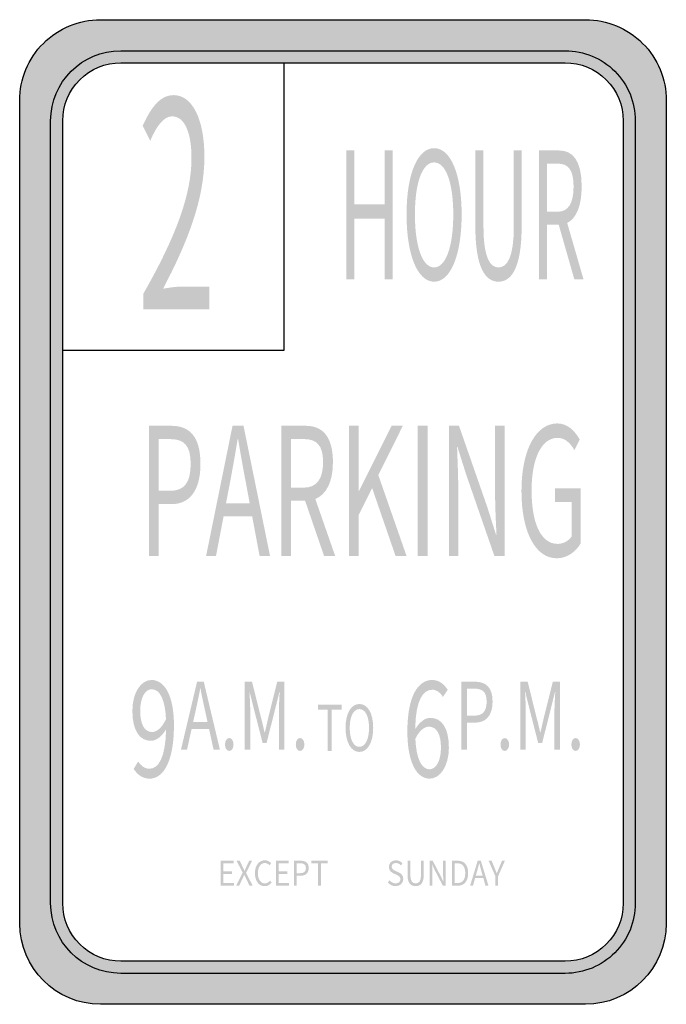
# Model space of a CAD drawing. Header units: inches. Extents: x -5.9 to 5.9, y -9 to 9.
import ezdxf

# ---------------------------------------------------------------- set-up
doc = ezdxf.new("R2010")
doc.units = ezdxf.units.IN
doc.header["$MEASUREMENT"] = 0

msp = doc.modelspace()

# ---------------------------------------------------------------- hatches: boundary and pattern name
h = msp.add_hatch(color=7)
edge = h.paths.add_edge_path()
edge.add_spline(control_points=[(-5.911, 7.522), (-5.911, 7.914), (-5.756, 8.29), (-5.479, 8.567), (-5.201, 8.844), (-4.825, 9), (-4.434, 9)], knot_values=[0, 0, 0, 0, 1, 1, 1, 2, 2, 2, 2], degree=3, periodic=0)
edge.add_line((-4.434, 9), (4.434, 9))
edge.add_spline(control_points=[(4.434, 9), (4.825, 9), (5.201, 8.844), (5.479, 8.567), (5.756, 8.29), (5.911, 7.914), (5.911, 7.522)], knot_values=[0, 0, 0, 0, 1, 1, 1, 2, 2, 2, 2], degree=3, periodic=0)
edge.add_line((5.911, 7.522), (5.911, -7.522))
edge.add_spline(control_points=[(5.911, -7.522), (5.911, -8.338), (5.25, -9), (4.434, -9)], knot_values=[0, 0, 0, 0, 1, 1, 1, 1], degree=3, periodic=0)
edge.add_line((4.434, -9), (-4.434, -9))
edge.add_spline(control_points=[(-4.434, -9), (-5.25, -9), (-5.911, -8.338), (-5.911, -7.522)], knot_values=[0, 0, 0, 0, 1, 1, 1, 1], degree=3, periodic=0)
edge.add_line((-5.911, -7.522), (-5.911, 7.522))
edge = h.paths.add_edge_path(flags=0)
edge.add_spline(control_points=[(4.064, 8.212), (4.345, 8.212), (4.614, 8.1), (4.813, 7.902), (5.012, 7.703), (5.123, 7.434), (5.123, 7.153)], knot_values=[0, 0, 0, 0, 1, 1, 1, 2, 2, 2, 2], degree=3, periodic=0)
edge.add_line((5.123, 7.153), (5.123, -7.153))
edge.add_spline(control_points=[(5.123, -7.153), (5.123, -7.434), (5.012, -7.703), (4.813, -7.902), (4.614, -8.1), (4.345, -8.212), (4.064, -8.212)], knot_values=[0, 0, 0, 0, 1, 1, 1, 2, 2, 2, 2], degree=3, periodic=0)
edge.add_line((4.064, -8.212), (-4.064, -8.212))
edge.add_spline(control_points=[(-4.064, -8.212), (-4.345, -8.212), (-4.614, -8.1), (-4.813, -7.902), (-5.012, -7.703), (-5.123, -7.434), (-5.123, -7.153)], knot_values=[0, 0, 0, 0, 1, 1, 1, 2, 2, 2, 2], degree=3, periodic=0)
edge.add_line((-5.123, -7.153), (-5.123, 7.153))
edge.add_spline(control_points=[(-5.123, 7.153), (-5.123, 7.434), (-5.012, 7.703), (-4.813, 7.902), (-4.614, 8.1), (-4.345, 8.212), (-4.064, 8.212)], knot_values=[0, 0, 0, 0, 1, 1, 1, 2, 2, 2, 2], degree=3, periodic=0)
edge.add_line((-4.064, 8.212), (4.064, 8.212))
h = msp.add_hatch(color=7)
edge = h.paths.add_edge_path()
edge.add_spline(control_points=[(-4.064, 8.433), (-4.404, 8.433), (-4.73, 8.299), (-4.97, 8.058), (-5.21, 7.818), (-5.345, 7.492), (-5.345, 7.153)], knot_values=[0, 0, 0, 0, 1, 1, 1, 2, 2, 2, 2], degree=3, periodic=0)
edge.add_line((-5.345, 7.153), (-5.345, -7.153))
edge.add_spline(control_points=[(-5.345, -7.153), (-5.345, -7.492), (-5.21, -7.818), (-4.97, -8.058), (-4.73, -8.299), (-4.404, -8.434), (-4.064, -8.434)], knot_values=[0, 0, 0, 0, 1, 1, 1, 2, 2, 2, 2], degree=3, periodic=0)
edge.add_line((-4.064, -8.434), (4.064, -8.434))
edge.add_spline(control_points=[(4.064, -8.434), (4.771, -8.434), (5.345, -7.86), (5.345, -7.153)], knot_values=[0, 0, 0, 0, 1, 1, 1, 1], degree=3, periodic=0)
edge.add_line((5.345, -7.153), (5.345, 7.153))
edge.add_spline(control_points=[(5.345, 7.153), (5.345, 7.86), (4.771, 8.433), (4.064, 8.433)], knot_values=[0, 0, 0, 0, 1, 1, 1, 1], degree=3, periodic=0)
edge.add_line((4.064, 8.433), (-4.064, 8.433))
edge = h.paths.add_edge_path(flags=0)
edge.add_spline(control_points=[(-4.064, 8.212), (-4.649, 8.212), (-5.123, 7.738), (-5.123, 7.153)], knot_values=[0, 0, 0, 0, 1, 1, 1, 1], degree=3, periodic=0)
edge.add_line((-5.123, 7.153), (-5.123, -7.153))
edge.add_spline(control_points=[(-5.123, -7.153), (-5.123, -7.738), (-4.649, -8.212), (-4.064, -8.212)], knot_values=[0, 0, 0, 0, 1, 1, 1, 1], degree=3, periodic=0)
edge.add_line((-4.064, -8.212), (4.064, -8.212))
edge.add_spline(control_points=[(4.064, -8.212), (4.649, -8.212), (5.123, -7.738), (5.123, -7.153)], knot_values=[0, 0, 0, 0, 1, 1, 1, 1], degree=3, periodic=0)
edge.add_line((5.123, -7.153), (5.123, 7.153))
edge.add_spline(control_points=[(5.123, 7.153), (5.123, 7.738), (4.649, 8.212), (4.064, 8.212)], knot_values=[0, 0, 0, 0, 1, 1, 1, 1], degree=3, periodic=0)
edge.add_line((4.064, 8.212), (-4.064, 8.212))
h = msp.add_hatch(color=7)
edge = h.paths.add_edge_path()
edge.add_line((-3.652, 3.704), (-2.442, 3.704))
edge.add_line((-2.442, 3.704), (-2.442, 4.119))
edge.add_line((-2.442, 4.119), (-2.975, 4.119))
edge.add_spline(control_points=[(-2.975, 4.119), (-3.072, 4.119), (-3.19, 4.098), (-3.29, 4.082)], knot_values=[0, 0, 0, 0, 1, 1, 1, 1], degree=3, periodic=0)
edge.add_spline(control_points=[(-3.29, 4.082), (-2.839, 4.938), (-2.534, 5.721), (-2.534, 6.492), (-2.534, 7.175), (-2.752, 7.621), (-3.096, 7.621), (-3.34, 7.621), (-3.508, 7.401), (-3.663, 7.06)], knot_values=[0, 0, 0, 0, 1, 1, 1, 2, 2, 2, 3, 3, 3, 3], degree=3, periodic=0)
edge.add_line((-3.663, 7.06), (-3.524, 6.786))
edge.add_spline(control_points=[(-3.524, 6.786), (-3.416, 7.044), (-3.282, 7.233), (-3.125, 7.233), (-2.886, 7.233), (-2.77, 6.912), (-2.77, 6.471), (-2.77, 5.81), (-3.049, 5.043), (-3.652, 3.988)], knot_values=[0, 0, 0, 0, 1, 1, 1, 2, 2, 2, 3, 3, 3, 3], degree=3, periodic=0)
edge.add_line((-3.652, 3.988), (-3.652, 3.704))
for points in [[(0.061, 4.252), (0.209, 4.252), (0.209, 5.365), (0.759, 5.365), (0.759, 4.252), (0.908, 4.252), (0.908, 6.609), (0.759, 6.609), (0.759, 5.622), (0.209, 5.622), (0.209, 6.609), (0.061, 6.609), (0.061, 4.252)], [(0.108, -0.804), (0.287, -0.804), (0.287, -0.051), (0.533, 0.436), (0.961, -0.804), (1.162, -0.804), (0.646, 0.674), (1.094, 1.576), (0.889, 1.576), (0.291, 0.381), (0.287, 0.381), (0.287, 1.576), (0.108, 1.576), (0.108, -0.804)], [(1.367, -0.804), (1.546, -0.804), (1.546, 1.576), (1.367, 1.576), (1.367, -0.804)], [(-0.28, -4.371), (-0.205, -4.371), (-0.205, -3.615), (-0.025, -3.615), (-0.025, -3.525), (-0.459, -3.525), (-0.459, -3.615), (-0.28, -3.615), (-0.28, -4.371)], [(-2.237, -6.832), (-1.994, -6.832), (-1.994, -6.782), (-2.185, -6.782), (-2.185, -6.616), (-2.03, -6.616), (-2.03, -6.567), (-2.185, -6.567), (-2.185, -6.424), (-2, -6.424), (-2, -6.375), (-2.237, -6.375), (-2.237, -6.832)], [(-1.228, -6.832), (-0.985, -6.832), (-0.985, -6.782), (-1.176, -6.782), (-1.176, -6.616), (-1.02, -6.616), (-1.02, -6.567), (-1.176, -6.567), (-1.176, -6.424), (-0.991, -6.424), (-0.991, -6.375), (-1.228, -6.375), (-1.228, -6.832)], [(-0.457, -6.832), (-0.405, -6.832), (-0.405, -6.424), (-0.281, -6.424), (-0.281, -6.375), (-0.582, -6.375), (-0.582, -6.424), (-0.457, -6.424), (-0.457, -6.832)]]:
    msp.add_hatch(color=7).paths.add_polyline_path(points)
h = msp.add_hatch(color=7)
edge = h.paths.add_edge_path()
edge.add_spline(control_points=[(1.666, 4.21), (1.962, 4.21), (2.169, 4.683), (2.169, 5.439), (2.169, 6.194), (1.962, 6.651), (1.666, 6.651), (1.37, 6.651), (1.162, 6.194), (1.162, 5.439), (1.162, 4.683), (1.37, 4.21), (1.666, 4.21)], knot_values=[0, 0, 0, 0, 1, 1, 1, 2, 2, 2, 3, 3, 3, 4, 4, 4, 4], degree=3, periodic=0)
edge = h.paths.add_edge_path(flags=0)
edge.add_spline(control_points=[(1.666, 4.471), (1.453, 4.471), (1.315, 4.85), (1.315, 5.439), (1.315, 6.027), (1.453, 6.391), (1.666, 6.391), (1.878, 6.391), (2.016, 6.027), (2.016, 5.439), (2.016, 4.85), (1.878, 4.471), (1.666, 4.471)], knot_values=[0, 0, 0, 0, 1, 1, 1, 2, 2, 2, 3, 3, 3, 4, 4, 4, 4], degree=3, periodic=0)
h = msp.add_hatch(color=7)
edge = h.paths.add_edge_path()
edge.add_spline(control_points=[(2.843, 4.21), (3.082, 4.21), (3.266, 4.468), (3.266, 5.223)], knot_values=[0, 0, 0, 0, 1, 1, 1, 1], degree=3, periodic=0)
edge.add_line((3.266, 5.223), (3.266, 6.609))
edge.add_line((3.266, 6.609), (3.123, 6.609))
edge.add_line((3.123, 6.609), (3.123, 5.217))
edge.add_spline(control_points=[(3.123, 5.217), (3.123, 4.651), (2.999, 4.471), (2.843, 4.471), (2.688, 4.471), (2.568, 4.651), (2.568, 5.217)], knot_values=[0, 0, 0, 0, 1, 1, 1, 2, 2, 2, 2], degree=3, periodic=0)
edge.add_line((2.568, 5.217), (2.568, 6.609))
edge.add_line((2.568, 6.609), (2.42, 6.609))
edge.add_line((2.42, 6.609), (2.42, 5.223))
edge.add_spline(control_points=[(2.42, 5.223), (2.42, 4.468), (2.602, 4.21), (2.843, 4.21)], knot_values=[0, 0, 0, 0, 1, 1, 1, 1], degree=3, periodic=0)
h = msp.add_hatch(color=7)
edge = h.paths.add_edge_path()
edge.add_line((4.23, 4.252), (4.398, 4.252))
edge.add_line((4.398, 4.252), (4.099, 5.284))
edge.add_spline(control_points=[(4.099, 5.284), (4.258, 5.362), (4.364, 5.58), (4.364, 5.95), (4.364, 6.439), (4.192, 6.609), (3.952, 6.609)], knot_values=[0, 0, 0, 0, 1, 1, 1, 2, 2, 2, 2], degree=3, periodic=0)
edge.add_line((3.952, 6.609), (3.584, 6.609))
edge.add_line((3.584, 6.609), (3.584, 4.252))
edge.add_line((3.584, 4.252), (3.732, 4.252))
edge.add_line((3.732, 4.252), (3.732, 5.252))
edge.add_line((3.732, 5.252), (3.944, 5.252))
edge.add_line((3.944, 5.252), (4.23, 4.252))
edge = h.paths.add_edge_path(flags=0)
edge.add_line((3.732, 5.49), (3.732, 6.368))
edge.add_line((3.732, 6.368), (3.93, 6.368))
edge.add_spline(control_points=[(3.93, 6.368), (4.115, 6.368), (4.216, 6.259), (4.216, 5.95), (4.216, 5.641), (4.115, 5.49), (3.93, 5.49)], knot_values=[0, 0, 0, 0, 1, 1, 1, 2, 2, 2, 2], degree=3, periodic=0)
edge.add_line((3.93, 5.49), (3.732, 5.49))
h = msp.add_hatch(color=7)
edge = h.paths.add_edge_path()
edge.add_line((-3.547, -0.804), (-3.368, -0.804))
edge.add_line((-3.368, -0.804), (-3.368, 0.144))
edge.add_line((-3.368, 0.144), (-3.132, 0.144))
edge.add_spline(control_points=[(-3.132, 0.144), (-2.819, 0.144), (-2.606, 0.375), (-2.606, 0.878), (-2.606, 1.398), (-2.821, 1.576), (-3.14, 1.576)], knot_values=[0, 0, 0, 0, 1, 1, 1, 2, 2, 2, 2], degree=3, periodic=0)
edge.add_line((-3.14, 1.576), (-3.547, 1.576))
edge.add_line((-3.547, 1.576), (-3.547, -0.804))
edge = h.paths.add_edge_path(flags=0)
edge.add_line((-3.368, 0.388), (-3.368, 1.333))
edge.add_line((-3.368, 1.333), (-3.163, 1.333))
edge.add_spline(control_points=[(-3.163, 1.333), (-2.912, 1.333), (-2.785, 1.226), (-2.785, 0.878), (-2.785, 0.537), (-2.904, 0.388), (-3.156, 0.388)], knot_values=[0, 0, 0, 0, 1, 1, 1, 2, 2, 2, 2], degree=3, periodic=0)
edge.add_line((-3.156, 0.388), (-3.368, 0.388))
h = msp.add_hatch(color=7)
h.paths.add_polyline_path([(-2.503, -0.804), (-2.322, -0.804), (-2.183, -0.077), (-1.661, -0.077), (-1.525, -0.804), (-1.334, -0.804), (-1.819, 1.576), (-2.02, 1.576), (-2.503, -0.804)])
edge = h.paths.add_edge_path(flags=0)
edge.add_line((-2.139, 0.16), (-2.068, 0.527))
edge.add_spline(control_points=[(-2.068, 0.527), (-2.018, 0.797), (-1.971, 1.053), (-1.926, 1.333)], knot_values=[0, 0, 0, 0, 1, 1, 1, 1], degree=3, periodic=0)
edge.add_line((-1.926, 1.333), (-1.918, 1.333))
edge.add_spline(control_points=[(-1.918, 1.333), (-1.872, 1.057), (-1.827, 0.797), (-1.774, 0.527)], knot_values=[0, 0, 0, 0, 1, 1, 1, 1], degree=3, periodic=0)
edge.add_line((-1.774, 0.527), (-1.706, 0.16))
edge.add_line((-1.706, 0.16), (-2.139, 0.16))
h = msp.add_hatch(color=7)
edge = h.paths.add_edge_path()
edge.add_line((-0.346, -0.804), (-0.143, -0.804))
edge.add_line((-0.143, -0.804), (-0.506, 0.238))
edge.add_spline(control_points=[(-0.506, 0.238), (-0.313, 0.316), (-0.184, 0.537), (-0.184, 0.911), (-0.184, 1.404), (-0.393, 1.576), (-0.683, 1.576)], knot_values=[0, 0, 0, 0, 1, 1, 1, 2, 2, 2, 2], degree=3, periodic=0)
edge.add_line((-0.683, 1.576), (-1.129, 1.576))
edge.add_line((-1.129, 1.576), (-1.129, -0.804))
edge.add_line((-1.129, -0.804), (-0.95, -0.804))
edge.add_line((-0.95, -0.804), (-0.95, 0.206))
edge.add_line((-0.95, 0.206), (-0.693, 0.206))
edge.add_line((-0.693, 0.206), (-0.346, -0.804))
edge = h.paths.add_edge_path(flags=0)
edge.add_line((-0.95, 0.446), (-0.95, 1.333))
edge.add_line((-0.95, 1.333), (-0.71, 1.333))
edge.add_spline(control_points=[(-0.71, 1.333), (-0.486, 1.333), (-0.364, 1.222), (-0.364, 0.911), (-0.364, 0.599), (-0.486, 0.446), (-0.71, 0.446)], knot_values=[0, 0, 0, 0, 1, 1, 1, 2, 2, 2, 2], degree=3, periodic=0)
edge.add_line((-0.71, 0.446), (-0.95, 0.446))
h = msp.add_hatch(color=7)
edge = h.paths.add_edge_path()
edge.add_line((1.938, -0.804), (2.107, -0.804))
edge.add_line((2.107, -0.804), (2.107, 0.446))
edge.add_spline(control_points=[(2.107, 0.446), (2.107, 0.696), (2.093, 0.95), (2.086, 1.19)], knot_values=[0, 0, 0, 0, 1, 1, 1, 1], degree=3, periodic=0)
edge.add_line((2.086, 1.19), (2.093, 1.19))
edge.add_line((2.093, 1.19), (2.247, 0.7))
edge.add_line((2.247, 0.7), (2.768, -0.804))
edge.add_line((2.768, -0.804), (2.953, -0.804))
edge.add_line((2.953, -0.804), (2.953, 1.576))
edge.add_line((2.953, 1.576), (2.781, 1.576))
edge.add_line((2.781, 1.576), (2.781, 0.339))
edge.add_spline(control_points=[(2.781, 0.339), (2.781, 0.092), (2.795, -0.177), (2.807, -0.414)], knot_values=[0, 0, 0, 0, 1, 1, 1, 1], degree=3, periodic=0)
edge.add_line((2.807, -0.414), (2.797, -0.414))
edge.add_line((2.797, -0.414), (2.643, 0.076))
edge.add_line((2.643, 0.076), (2.121, 1.576))
edge.add_line((2.121, 1.576), (1.938, 1.576))
edge.add_line((1.938, 1.576), (1.938, -0.804))
h = msp.add_hatch(color=7)
edge = h.paths.add_edge_path()
edge.add_spline(control_points=[(3.907, -0.846), (4.098, -0.846), (4.256, -0.729), (4.348, -0.57)], knot_values=[0, 0, 0, 0, 1, 1, 1, 1], degree=3, periodic=0)
edge.add_line((4.348, -0.57), (4.348, 0.43))
edge.add_line((4.348, 0.43), (3.878, 0.43))
edge.add_line((3.878, 0.43), (3.878, 0.18))
edge.add_line((3.878, 0.18), (4.182, 0.18))
edge.add_line((4.182, 0.18), (4.182, -0.444))
edge.add_spline(control_points=[(4.182, -0.444), (4.126, -0.531), (4.026, -0.583), (3.925, -0.583), (3.619, -0.583), (3.448, -0.207), (3.448, 0.394), (3.448, 0.989), (3.635, 1.355), (3.923, 1.355), (4.065, 1.355), (4.159, 1.255), (4.231, 1.131)], knot_values=[0, 0, 0, 0, 1, 1, 1, 2, 2, 2, 3, 3, 3, 4, 4, 4, 4], degree=3, periodic=0)
edge.add_line((4.231, 1.131), (4.328, 1.326))
edge.add_spline(control_points=[(4.328, 1.326), (4.247, 1.469), (4.116, 1.619), (3.917, 1.619), (3.539, 1.619), (3.263, 1.154), (3.263, 0.385), (3.263, -0.388), (3.531, -0.846), (3.907, -0.846)], knot_values=[0, 0, 0, 0, 1, 1, 1, 2, 2, 2, 3, 3, 3, 3], degree=3, periodic=0)
h = msp.add_hatch(color=7)
edge = h.paths.add_edge_path()
edge.add_spline(control_points=[(-3.534, -4.875), (-3.306, -4.875), (-3.091, -4.604), (-3.091, -3.898), (-3.091, -3.344), (-3.268, -3.071), (-3.502, -3.071), (-3.692, -3.071), (-3.851, -3.297), (-3.851, -3.637), (-3.851, -3.996), (-3.718, -4.183), (-3.515, -4.183), (-3.414, -4.183), (-3.309, -4.1), (-3.234, -3.972)], knot_values=[0, 0, 0, 0, 1, 1, 1, 2, 2, 2, 3, 3, 3, 4, 4, 4, 5, 5, 5, 5], degree=3, periodic=0)
edge.add_spline(control_points=[(-3.234, -3.972), (-3.246, -4.511), (-3.382, -4.694), (-3.539, -4.694), (-3.619, -4.694), (-3.692, -4.644), (-3.745, -4.561)], knot_values=[0, 0, 0, 0, 1, 1, 1, 2, 2, 2, 2], degree=3, periodic=0)
edge.add_line((-3.745, -4.561), (-3.828, -4.697))
edge.add_spline(control_points=[(-3.828, -4.697), (-3.76, -4.799), (-3.667, -4.875), (-3.534, -4.875)], knot_values=[0, 0, 0, 0, 1, 1, 1, 1], degree=3, periodic=0)
edge = h.paths.add_edge_path(flags=0)
edge.add_spline(control_points=[(-3.236, -3.789), (-3.318, -3.955), (-3.409, -4.022), (-3.491, -4.022), (-3.635, -4.022), (-3.708, -3.87), (-3.708, -3.637), (-3.708, -3.397), (-3.619, -3.24), (-3.501, -3.24), (-3.346, -3.24), (-3.253, -3.43), (-3.236, -3.789)], knot_values=[0, 0, 0, 0, 1, 1, 1, 2, 2, 2, 3, 3, 3, 4, 4, 4, 4], degree=3, periodic=0)
h = msp.add_hatch(color=7)
h.paths.add_polyline_path([(-2.963, -4.346), (-2.852, -4.346), (-2.768, -3.966), (-2.449, -3.966), (-2.366, -4.346), (-2.25, -4.346), (-2.546, -3.102), (-2.668, -3.102), (-2.963, -4.346)])
edge = h.paths.add_edge_path(flags=0)
edge.add_line((-2.741, -3.842), (-2.698, -3.65))
edge.add_spline(control_points=[(-2.698, -3.65), (-2.667, -3.509), (-2.638, -3.375), (-2.611, -3.229)], knot_values=[0, 0, 0, 0, 1, 1, 1, 1], degree=3, periodic=0)
edge.add_line((-2.611, -3.229), (-2.606, -3.229))
edge.add_spline(control_points=[(-2.606, -3.229), (-2.578, -3.374), (-2.55, -3.509), (-2.518, -3.65)], knot_values=[0, 0, 0, 0, 1, 1, 1, 1], degree=3, periodic=0)
edge.add_line((-2.518, -3.65), (-2.477, -3.842))
edge.add_line((-2.477, -3.842), (-2.741, -3.842))
h = msp.add_hatch(color=7)
edge = h.paths.add_edge_path()
edge.add_line((-1.795, -4.346), (-1.696, -4.346))
edge.add_line((-1.696, -4.346), (-1.696, -3.657))
edge.add_spline(control_points=[(-1.696, -3.657), (-1.696, -3.55), (-1.703, -3.399), (-1.71, -3.29)], knot_values=[0, 0, 0, 0, 1, 1, 1, 1], degree=3, periodic=0)
edge.add_line((-1.71, -3.29), (-1.706, -3.29))
edge.add_line((-1.706, -3.29), (-1.636, -3.574))
edge.add_line((-1.636, -3.574), (-1.47, -4.221))
edge.add_line((-1.47, -4.221), (-1.397, -4.221))
edge.add_line((-1.397, -4.221), (-1.233, -3.574))
edge.add_line((-1.233, -3.574), (-1.163, -3.29))
edge.add_line((-1.163, -3.29), (-1.158, -3.29))
edge.add_spline(control_points=[(-1.158, -3.29), (-1.164, -3.399), (-1.172, -3.55), (-1.172, -3.657)], knot_values=[0, 0, 0, 0, 1, 1, 1, 1], degree=3, periodic=0)
edge.add_line((-1.172, -3.657), (-1.172, -4.346))
edge.add_line((-1.172, -4.346), (-1.07, -4.346))
edge.add_line((-1.07, -4.346), (-1.07, -3.102))
edge.add_line((-1.07, -3.102), (-1.202, -3.102))
edge.add_line((-1.202, -3.102), (-1.368, -3.767))
edge.add_spline(control_points=[(-1.368, -3.767), (-1.388, -3.852), (-1.406, -3.941), (-1.429, -4.027)], knot_values=[0, 0, 0, 0, 1, 1, 1, 1], degree=3, periodic=0)
edge.add_line((-1.429, -4.027), (-1.434, -4.027))
edge.add_spline(control_points=[(-1.434, -4.027), (-1.455, -3.941), (-1.474, -3.852), (-1.497, -3.767)], knot_values=[0, 0, 0, 0, 1, 1, 1, 1], degree=3, periodic=0)
edge.add_line((-1.497, -3.767), (-1.663, -3.102))
edge.add_line((-1.663, -3.102), (-1.795, -3.102))
edge.add_line((-1.795, -3.102), (-1.795, -4.346))
h = msp.add_hatch(color=7)
edge = h.paths.add_edge_path()
edge.add_spline(control_points=[(1.585, -4.875), (1.774, -4.875), (1.936, -4.647), (1.936, -4.309), (1.936, -3.943), (1.803, -3.763), (1.596, -3.763), (1.501, -3.763), (1.395, -3.841), (1.32, -3.972)], knot_values=[0, 0, 0, 0, 1, 1, 1, 2, 2, 2, 3, 3, 3, 3], degree=3, periodic=0)
edge.add_spline(control_points=[(1.32, -3.972), (1.327, -3.432), (1.465, -3.249), (1.635, -3.249), (1.708, -3.249), (1.781, -3.302), (1.827, -3.382)], knot_values=[0, 0, 0, 0, 1, 1, 1, 2, 2, 2, 2], degree=3, periodic=0)
edge.add_line((1.827, -3.382), (1.914, -3.249))
edge.add_spline(control_points=[(1.914, -3.249), (1.846, -3.145), (1.754, -3.071), (1.628, -3.071), (1.392, -3.071), (1.177, -3.33), (1.177, -4.012), (1.177, -4.587), (1.352, -4.875), (1.585, -4.875)], knot_values=[0, 0, 0, 0, 1, 1, 1, 2, 2, 2, 3, 3, 3, 3], degree=3, periodic=0)
edge = h.paths.add_edge_path(flags=0)
edge.add_spline(control_points=[(1.323, -4.145), (1.403, -3.984), (1.496, -3.924), (1.571, -3.924), (1.719, -3.924), (1.791, -4.074), (1.791, -4.309), (1.791, -4.547), (1.701, -4.704), (1.585, -4.704), (1.432, -4.704), (1.34, -4.506), (1.323, -4.145)], knot_values=[0, 0, 0, 0, 1, 1, 1, 2, 2, 2, 3, 3, 3, 4, 4, 4, 4], degree=3, periodic=0)
h = msp.add_hatch(color=7)
edge = h.paths.add_edge_path()
edge.add_line((2.161, -4.346), (2.27, -4.346))
edge.add_line((2.27, -4.346), (2.27, -3.851))
edge.add_line((2.27, -3.851), (2.414, -3.851))
edge.add_spline(control_points=[(2.414, -3.851), (2.606, -3.851), (2.735, -3.73), (2.735, -3.467), (2.735, -3.195), (2.604, -3.102), (2.409, -3.102)], knot_values=[0, 0, 0, 0, 1, 1, 1, 2, 2, 2, 2], degree=3, periodic=0)
edge.add_line((2.409, -3.102), (2.161, -3.102))
edge.add_line((2.161, -3.102), (2.161, -4.346))
edge = h.paths.add_edge_path(flags=0)
edge.add_line((2.27, -3.723), (2.27, -3.229))
edge.add_line((2.27, -3.229), (2.395, -3.229))
edge.add_spline(control_points=[(2.395, -3.229), (2.549, -3.229), (2.626, -3.285), (2.626, -3.467), (2.626, -3.645), (2.553, -3.723), (2.4, -3.723)], knot_values=[0, 0, 0, 0, 1, 1, 1, 2, 2, 2, 2], degree=3, periodic=0)
edge.add_line((2.4, -3.723), (2.27, -3.723))
h = msp.add_hatch(color=7)
edge = h.paths.add_edge_path()
edge.add_line((3.244, -4.346), (3.342, -4.346))
edge.add_line((3.342, -4.346), (3.342, -3.657))
edge.add_spline(control_points=[(3.342, -3.657), (3.342, -3.55), (3.335, -3.399), (3.328, -3.29)], knot_values=[0, 0, 0, 0, 1, 1, 1, 1], degree=3, periodic=0)
edge.add_line((3.328, -3.29), (3.333, -3.29))
edge.add_line((3.333, -3.29), (3.403, -3.574))
edge.add_line((3.403, -3.574), (3.568, -4.221))
edge.add_line((3.568, -4.221), (3.642, -4.221))
edge.add_line((3.642, -4.221), (3.806, -3.574))
edge.add_line((3.806, -3.574), (3.876, -3.29))
edge.add_line((3.876, -3.29), (3.881, -3.29))
edge.add_spline(control_points=[(3.881, -3.29), (3.875, -3.399), (3.866, -3.55), (3.866, -3.657)], knot_values=[0, 0, 0, 0, 1, 1, 1, 1], degree=3, periodic=0)
edge.add_line((3.866, -3.657), (3.866, -4.346))
edge.add_line((3.866, -4.346), (3.969, -4.346))
edge.add_line((3.969, -4.346), (3.969, -3.102))
edge.add_line((3.969, -3.102), (3.837, -3.102))
edge.add_line((3.837, -3.102), (3.67, -3.768))
edge.add_spline(control_points=[(3.67, -3.768), (3.65, -3.852), (3.632, -3.941), (3.61, -4.027)], knot_values=[0, 0, 0, 0, 1, 1, 1, 1], degree=3, periodic=0)
edge.add_line((3.61, -4.027), (3.605, -4.027))
edge.add_spline(control_points=[(3.605, -4.027), (3.584, -3.941), (3.565, -3.852), (3.542, -3.768)], knot_values=[0, 0, 0, 0, 1, 1, 1, 1], degree=3, periodic=0)
edge.add_line((3.542, -3.768), (3.376, -3.102))
edge.add_line((3.376, -3.102), (3.244, -3.102))
edge.add_line((3.244, -3.102), (3.244, -4.346))
h = msp.add_hatch(color=7)
edge = h.paths.add_edge_path()
edge.add_spline(control_points=[(0.3, -4.386), (0.448, -4.386), (0.552, -4.216), (0.552, -3.945), (0.552, -3.674), (0.448, -3.51), (0.3, -3.51), (0.151, -3.51), (0.047, -3.674), (0.047, -3.945), (0.047, -4.216), (0.151, -4.386), (0.3, -4.386)], knot_values=[0, 0, 0, 0, 1, 1, 1, 2, 2, 2, 3, 3, 3, 4, 4, 4, 4], degree=3, periodic=0)
edge = h.paths.add_edge_path(flags=0)
edge.add_spline(control_points=[(0.3, -4.293), (0.193, -4.293), (0.123, -4.156), (0.123, -3.945), (0.123, -3.734), (0.193, -3.603), (0.3, -3.603), (0.406, -3.603), (0.476, -3.734), (0.476, -3.945), (0.476, -4.156), (0.406, -4.293), (0.3, -4.293)], knot_values=[0, 0, 0, 0, 1, 1, 1, 2, 2, 2, 3, 3, 3, 4, 4, 4, 4], degree=3, periodic=0)
h = msp.add_hatch(color=7)
edge = h.paths.add_edge_path()
edge.add_spline(control_points=[(-2.08, -4.368), (-2.037, -4.368), (-2.002, -4.321), (-2.002, -4.251), (-2.002, -4.18), (-2.037, -4.132), (-2.08, -4.132), (-2.124, -4.132), (-2.158, -4.18), (-2.158, -4.251), (-2.158, -4.321), (-2.124, -4.368), (-2.08, -4.368)], knot_values=[0, 0, 0, 0, 1, 1, 1, 2, 2, 2, 3, 3, 3, 4, 4, 4, 4], degree=3, periodic=0)
h = msp.add_hatch(color=7)
edge = h.paths.add_edge_path()
edge.add_spline(control_points=[(-0.785, -4.368), (-0.742, -4.368), (-0.706, -4.321), (-0.706, -4.251), (-0.706, -4.18), (-0.742, -4.132), (-0.785, -4.132), (-0.829, -4.132), (-0.863, -4.18), (-0.863, -4.251), (-0.863, -4.321), (-0.829, -4.368), (-0.785, -4.368)], knot_values=[0, 0, 0, 0, 1, 1, 1, 2, 2, 2, 3, 3, 3, 4, 4, 4, 4], degree=3, periodic=0)
h = msp.add_hatch(color=7)
edge = h.paths.add_edge_path()
edge.add_spline(control_points=[(2.959, -4.368), (3.001, -4.368), (3.037, -4.321), (3.037, -4.251), (3.037, -4.18), (3.001, -4.133), (2.959, -4.133), (2.915, -4.133), (2.88, -4.18), (2.88, -4.251), (2.88, -4.321), (2.915, -4.368), (2.959, -4.368)], knot_values=[0, 0, 0, 0, 1, 1, 1, 2, 2, 2, 3, 3, 3, 4, 4, 4, 4], degree=3, periodic=0)
h = msp.add_hatch(color=7)
edge = h.paths.add_edge_path()
edge.add_spline(control_points=[(4.254, -4.368), (4.297, -4.368), (4.332, -4.321), (4.332, -4.251), (4.332, -4.18), (4.297, -4.133), (4.254, -4.133), (4.21, -4.133), (4.175, -4.18), (4.175, -4.251), (4.175, -4.321), (4.21, -4.368), (4.254, -4.368)], knot_values=[0, 0, 0, 0, 1, 1, 1, 2, 2, 2, 3, 3, 3, 4, 4, 4, 4], degree=3, periodic=0)
h = msp.add_hatch(color=7)
edge = h.paths.add_edge_path()
edge.add_line((-1.954, -6.832), (-1.899, -6.832))
edge.add_line((-1.899, -6.832), (-1.84, -6.708))
edge.add_spline(control_points=[(-1.84, -6.708), (-1.829, -6.685), (-1.819, -6.662), (-1.807, -6.634)], knot_values=[0, 0, 0, 0, 1, 1, 1, 1], degree=3, periodic=0)
edge.add_line((-1.807, -6.634), (-1.805, -6.634))
edge.add_spline(control_points=[(-1.805, -6.634), (-1.791, -6.662), (-1.78, -6.685), (-1.769, -6.708)], knot_values=[0, 0, 0, 0, 1, 1, 1, 1], degree=3, periodic=0)
edge.add_line((-1.769, -6.708), (-1.708, -6.832))
edge.add_line((-1.708, -6.832), (-1.651, -6.832))
edge.add_line((-1.651, -6.832), (-1.772, -6.599))
edge.add_line((-1.772, -6.599), (-1.66, -6.375))
edge.add_line((-1.66, -6.375), (-1.714, -6.375))
edge.add_line((-1.714, -6.375), (-1.769, -6.491))
edge.add_spline(control_points=[(-1.769, -6.491), (-1.779, -6.513), (-1.787, -6.532), (-1.798, -6.559)], knot_values=[0, 0, 0, 0, 1, 1, 1, 1], degree=3, periodic=0)
edge.add_line((-1.798, -6.559), (-1.8, -6.559))
edge.add_spline(control_points=[(-1.8, -6.559), (-1.814, -6.532), (-1.822, -6.513), (-1.833, -6.491)], knot_values=[0, 0, 0, 0, 1, 1, 1, 1], degree=3, periodic=0)
edge.add_line((-1.833, -6.491), (-1.889, -6.375))
edge.add_line((-1.889, -6.375), (-1.946, -6.375))
edge.add_line((-1.946, -6.375), (-1.834, -6.595))
edge.add_line((-1.834, -6.595), (-1.954, -6.832))
h = msp.add_hatch(color=7)
edge = h.paths.add_edge_path()
edge.add_spline(control_points=[(-1.431, -6.84), (-1.377, -6.84), (-1.337, -6.816), (-1.305, -6.774)], knot_values=[0, 0, 0, 0, 1, 1, 1, 1], degree=3, periodic=0)
edge.add_line((-1.305, -6.774), (-1.333, -6.738))
edge.add_spline(control_points=[(-1.333, -6.738), (-1.36, -6.77), (-1.389, -6.789), (-1.428, -6.789), (-1.507, -6.789), (-1.556, -6.717), (-1.556, -6.602), (-1.556, -6.488), (-1.504, -6.417), (-1.427, -6.417), (-1.391, -6.417), (-1.365, -6.435), (-1.343, -6.46)], knot_values=[0, 0, 0, 0, 1, 1, 1, 2, 2, 2, 3, 3, 3, 4, 4, 4, 4], degree=3, periodic=0)
edge.add_line((-1.343, -6.46), (-1.315, -6.423))
edge.add_spline(control_points=[(-1.315, -6.423), (-1.338, -6.394), (-1.377, -6.367), (-1.427, -6.367), (-1.532, -6.367), (-1.61, -6.456), (-1.61, -6.604), (-1.61, -6.752), (-1.533, -6.84), (-1.431, -6.84)], knot_values=[0, 0, 0, 0, 1, 1, 1, 2, 2, 2, 3, 3, 3, 3], degree=3, periodic=0)
h = msp.add_hatch(color=7)
edge = h.paths.add_edge_path()
edge.add_line((-0.897, -6.832), (-0.846, -6.832))
edge.add_line((-0.846, -6.832), (-0.846, -6.65))
edge.add_line((-0.846, -6.65), (-0.778, -6.65))
edge.add_spline(control_points=[(-0.778, -6.65), (-0.688, -6.65), (-0.627, -6.605), (-0.627, -6.509), (-0.627, -6.409), (-0.688, -6.375), (-0.78, -6.375)], knot_values=[0, 0, 0, 0, 1, 1, 1, 2, 2, 2, 2], degree=3, periodic=0)
edge.add_line((-0.78, -6.375), (-0.897, -6.375))
edge.add_line((-0.897, -6.375), (-0.897, -6.832))
edge = h.paths.add_edge_path(flags=0)
edge.add_line((-0.846, -6.603), (-0.846, -6.422))
edge.add_line((-0.846, -6.422), (-0.787, -6.422))
edge.add_spline(control_points=[(-0.787, -6.422), (-0.715, -6.422), (-0.678, -6.442), (-0.678, -6.509), (-0.678, -6.574), (-0.712, -6.603), (-0.785, -6.603)], knot_values=[0, 0, 0, 0, 1, 1, 1, 2, 2, 2, 2], degree=3, periodic=0)
edge.add_line((-0.785, -6.603), (-0.846, -6.603))
h = msp.add_hatch(color=7)
edge = h.paths.add_edge_path()
edge.add_spline(control_points=[(0.962, -6.84), (1.048, -6.84), (1.102, -6.782), (1.102, -6.71), (1.102, -6.642), (1.065, -6.611), (1.017, -6.588)], knot_values=[0, 0, 0, 0, 1, 1, 1, 2, 2, 2, 2], degree=3, periodic=0)
edge.add_line((1.017, -6.588), (0.959, -6.56))
edge.add_spline(control_points=[(0.959, -6.56), (0.927, -6.545), (0.89, -6.528), (0.89, -6.483), (0.89, -6.443), (0.921, -6.417), (0.967, -6.417), (1.005, -6.417), (1.036, -6.434), (1.061, -6.46)], knot_values=[0, 0, 0, 0, 1, 1, 1, 2, 2, 2, 3, 3, 3, 3], degree=3, periodic=0)
edge.add_line((1.061, -6.46), (1.088, -6.423))
edge.add_spline(control_points=[(1.088, -6.423), (1.059, -6.39), (1.016, -6.367), (0.967, -6.367), (0.893, -6.367), (0.838, -6.417), (0.838, -6.488), (0.838, -6.554), (0.883, -6.587), (0.921, -6.605)], knot_values=[0, 0, 0, 0, 1, 1, 1, 2, 2, 2, 3, 3, 3, 3], degree=3, periodic=0)
edge.add_line((0.921, -6.605), (0.98, -6.633))
edge.add_spline(control_points=[(0.98, -6.633), (1.019, -6.653), (1.049, -6.668), (1.049, -6.715), (1.049, -6.759), (1.017, -6.789), (0.963, -6.789), (0.92, -6.789), (0.879, -6.767), (0.849, -6.733)], knot_values=[0, 0, 0, 0, 1, 1, 1, 2, 2, 2, 3, 3, 3, 3], degree=3, periodic=0)
edge.add_line((0.849, -6.733), (0.819, -6.772))
edge.add_spline(control_points=[(0.819, -6.772), (0.854, -6.814), (0.904, -6.84), (0.962, -6.84)], knot_values=[0, 0, 0, 0, 1, 1, 1, 1], degree=3, periodic=0)
h = msp.add_hatch(color=7)
edge = h.paths.add_edge_path()
edge.add_spline(control_points=[(1.328, -6.84), (1.412, -6.84), (1.476, -6.79), (1.476, -6.643)], knot_values=[0, 0, 0, 0, 1, 1, 1, 1], degree=3, periodic=0)
edge.add_line((1.476, -6.643), (1.476, -6.375))
edge.add_line((1.476, -6.375), (1.426, -6.375))
edge.add_line((1.426, -6.375), (1.426, -6.645))
edge.add_spline(control_points=[(1.426, -6.645), (1.426, -6.754), (1.383, -6.789), (1.328, -6.789), (1.274, -6.789), (1.232, -6.754), (1.232, -6.645)], knot_values=[0, 0, 0, 0, 1, 1, 1, 2, 2, 2, 2], degree=3, periodic=0)
edge.add_line((1.232, -6.645), (1.232, -6.375))
edge.add_line((1.232, -6.375), (1.181, -6.375))
edge.add_line((1.181, -6.375), (1.181, -6.643))
edge.add_spline(control_points=[(1.181, -6.643), (1.181, -6.79), (1.244, -6.84), (1.328, -6.84)], knot_values=[0, 0, 0, 0, 1, 1, 1, 1], degree=3, periodic=0)
h = msp.add_hatch(color=7)
edge = h.paths.add_edge_path()
edge.add_line((1.587, -6.832), (1.636, -6.832))
edge.add_line((1.636, -6.832), (1.636, -6.592))
edge.add_spline(control_points=[(1.636, -6.592), (1.636, -6.544), (1.632, -6.495), (1.629, -6.449)], knot_values=[0, 0, 0, 0, 1, 1, 1, 1], degree=3, periodic=0)
edge.add_line((1.629, -6.449), (1.632, -6.449))
edge.add_line((1.632, -6.449), (1.676, -6.543))
edge.add_line((1.676, -6.543), (1.826, -6.832))
edge.add_line((1.826, -6.832), (1.879, -6.832))
edge.add_line((1.879, -6.832), (1.879, -6.375))
edge.add_line((1.879, -6.375), (1.83, -6.375))
edge.add_line((1.83, -6.375), (1.83, -6.612))
edge.add_spline(control_points=[(1.83, -6.612), (1.83, -6.66), (1.834, -6.711), (1.837, -6.757)], knot_values=[0, 0, 0, 0, 1, 1, 1, 1], degree=3, periodic=0)
edge.add_line((1.837, -6.757), (1.834, -6.757))
edge.add_line((1.834, -6.757), (1.79, -6.663))
edge.add_line((1.79, -6.663), (1.64, -6.375))
edge.add_line((1.64, -6.375), (1.587, -6.375))
edge.add_line((1.587, -6.375), (1.587, -6.832))
h = msp.add_hatch(color=7)
edge = h.paths.add_edge_path()
edge.add_line((1.992, -6.832), (2.097, -6.832))
edge.add_spline(control_points=[(2.097, -6.832), (2.221, -6.832), (2.288, -6.746), (2.288, -6.602), (2.288, -6.456), (2.221, -6.375), (2.095, -6.375)], knot_values=[0, 0, 0, 0, 1, 1, 1, 2, 2, 2, 2], degree=3, periodic=0)
edge.add_line((2.095, -6.375), (1.992, -6.375))
edge.add_line((1.992, -6.375), (1.992, -6.832))
edge = h.paths.add_edge_path(flags=0)
edge.add_line((2.044, -6.784), (2.044, -6.422))
edge.add_line((2.044, -6.422), (2.09, -6.422))
edge.add_spline(control_points=[(2.09, -6.422), (2.187, -6.422), (2.235, -6.486), (2.235, -6.602), (2.235, -6.717), (2.187, -6.784), (2.09, -6.784)], knot_values=[0, 0, 0, 0, 1, 1, 1, 2, 2, 2, 2], degree=3, periodic=0)
edge.add_line((2.09, -6.784), (2.044, -6.784))
h = msp.add_hatch(color=7)
h.paths.add_polyline_path([(2.324, -6.832), (2.376, -6.832), (2.416, -6.692), (2.566, -6.692), (2.605, -6.832), (2.66, -6.832), (2.52, -6.375), (2.463, -6.375), (2.324, -6.832)])
edge = h.paths.add_edge_path(flags=0)
edge.add_line((2.428, -6.647), (2.449, -6.576))
edge.add_spline(control_points=[(2.449, -6.576), (2.463, -6.524), (2.477, -6.475), (2.49, -6.422)], knot_values=[0, 0, 0, 0, 1, 1, 1, 1], degree=3, periodic=0)
edge.add_line((2.49, -6.422), (2.492, -6.422))
edge.add_spline(control_points=[(2.492, -6.422), (2.505, -6.475), (2.518, -6.524), (2.533, -6.576)], knot_values=[0, 0, 0, 0, 1, 1, 1, 1], degree=3, periodic=0)
edge.add_line((2.533, -6.576), (2.553, -6.647))
edge.add_line((2.553, -6.647), (2.428, -6.647))
h = msp.add_hatch(color=7)
edge = h.paths.add_edge_path()
edge.add_line((2.785, -6.832), (2.837, -6.832))
edge.add_line((2.837, -6.832), (2.837, -6.655))
edge.add_line((2.837, -6.655), (2.961, -6.375))
edge.add_line((2.961, -6.375), (2.907, -6.375))
edge.add_line((2.907, -6.375), (2.854, -6.504))
edge.add_spline(control_points=[(2.854, -6.504), (2.841, -6.538), (2.827, -6.57), (2.813, -6.604)], knot_values=[0, 0, 0, 0, 1, 1, 1, 1], degree=3, periodic=0)
edge.add_line((2.813, -6.604), (2.81, -6.604))
edge.add_spline(control_points=[(2.81, -6.604), (2.796, -6.57), (2.783, -6.538), (2.77, -6.504)], knot_values=[0, 0, 0, 0, 1, 1, 1, 1], degree=3, periodic=0)
edge.add_line((2.77, -6.504), (2.717, -6.375))
edge.add_line((2.717, -6.375), (2.662, -6.375))
edge.add_line((2.662, -6.375), (2.785, -6.655))
edge.add_line((2.785, -6.655), (2.785, -6.832))

# ---------------------------------------------------------------- linework, layer by layer
at = {"color": 7}
for p, q in [((-1.082, 8.212), (-1.082, 2.955)), ((-1.082, 2.955), (-5.123, 2.955))]:
    msp.add_line(p, q, dxfattribs=at)
for points in [[(-4.434, 9), (4.434, 9)], [(-4.064, 8.433), (4.064, 8.433)], [(-4.064, 8.212), (4.064, 8.212)], [(-5.911, -7.522), (-5.911, 7.522)], [(5.911, 7.522), (5.911, -7.522)], [(-5.345, -7.153), (-5.345, 7.153)], [(-5.123, -7.153), (-5.123, 7.153)], [(5.123, 7.153), (5.123, -7.153)], [(5.345, 7.153), (5.345, -7.153)], [(4.064, -8.212), (-4.064, -8.212)], [(4.064, -8.434), (-4.064, -8.434)], [(4.434, -9), (-4.434, -9)]]:
    msp.add_lwpolyline(points, dxfattribs=at)
for points in [[(-5.911, 7.522), (-5.911, 7.914), (-5.756, 8.29), (-5.479, 8.567), (-5.201, 8.844), (-4.825, 9), (-4.434, 9)], [(4.434, 9), (4.825, 9), (5.201, 8.844), (5.479, 8.567), (5.756, 8.29), (5.911, 7.914), (5.911, 7.522)], [(4.064, 8.433), (4.404, 8.433), (4.73, 8.299), (4.97, 8.058), (5.21, 7.818), (5.345, 7.492), (5.345, 7.153)], [(-5.123, 7.153), (-5.123, 7.434), (-5.012, 7.703), (-4.813, 7.902), (-4.614, 8.1), (-4.345, 8.212), (-4.064, 8.212)], [(4.064, 8.212), (4.345, 8.212), (4.614, 8.1), (4.813, 7.902), (5.012, 7.703), (5.123, 7.434), (5.123, 7.153)], [(-4.064, -8.212), (-4.345, -8.212), (-4.614, -8.1), (-4.813, -7.902), (-5.012, -7.703), (-5.123, -7.434), (-5.123, -7.153)], [(5.345, -7.153), (5.345, -7.492), (5.21, -7.818), (4.97, -8.058), (4.73, -8.299), (4.404, -8.434), (4.064, -8.434)], [(5.123, -7.153), (5.123, -7.434), (5.012, -7.703), (4.813, -7.902), (4.614, -8.1), (4.345, -8.212), (4.064, -8.212)]]:
    msp.add_open_spline(points, degree=3, knots=[0, 0, 0, 0, 1, 1, 1, 2, 2, 2, 2], dxfattribs=at)
for points in [[(-5.345, 7.153), (-5.345, 7.86), (-4.771, 8.433), (-4.064, 8.433)], [(-4.064, -8.434), (-4.771, -8.434), (-5.345, -7.86), (-5.345, -7.153)], [(-4.434, -9), (-5.25, -9), (-5.911, -8.338), (-5.911, -7.522)], [(5.911, -7.522), (5.911, -8.338), (5.25, -9), (4.434, -9)]]:
    msp.add_open_spline(points, degree=3, dxfattribs=at)

doc.saveas('drawing.dxf')
